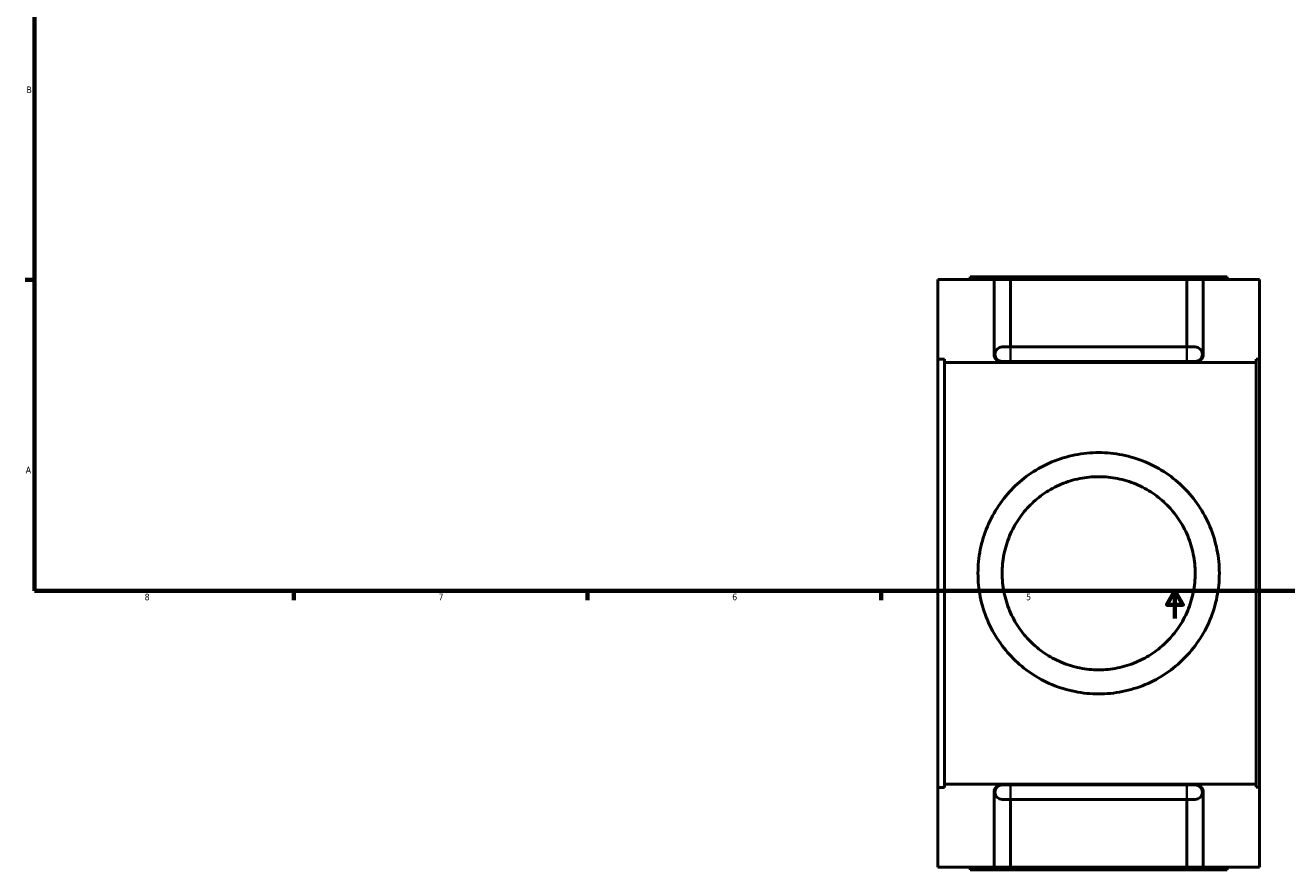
# Model space of a CAD drawing. Header units: inches. Extents: x -2.6 to 41.2, y -3 to 40.9.
# Tile 1 of 6: x 0.4 to 18.6, y -3 to 9.2. Entities that reach past the tile are written whole.
import ezdxf

# ---------------------------------------------------------------- set-up
doc = ezdxf.new("R2010")
doc.units = ezdxf.units.IN
doc.header["$MEASUREMENT"] = 0
for name, color, linetype, lineweight in [('Border (ANSI)', 7, 'Continuous', 70), ('Visible (ANSI)', 7, 'Continuous', 50), ('Visible Narrow (ANSI)', 7, 'Continuous', 35)]:
    doc.layers.add(name, color=color, linetype=linetype, lineweight=lineweight)
doc.styles.add('Note Text (ANSI)', font='tahoma.ttf')

# ---------------------------------------------------------------- blocks, each defined once
blk = doc.blocks.new('Borders Default Border')
at = {"layer": 'Border (ANSI)'}
for p, q in [((0.5, 5.5), (0.366, 5.5)), ((4.25, 1), (4.25, 0.866)), ((8.5, 1), (8.5, 0.866)), ((12.75, 1), (12.75, 0.866))]:
    blk.add_line(p, q, dxfattribs=at)
at = {"layer": 'Border (ANSI)', "flags": 128}
for points in [[(0.5, 1), (0.5, 21), (33.5, 21), (33.5, 1), (0.5, 1)], [(17, 0.6), (17, 1), (16.885, 0.8), (17.115, 0.8), (17, 1)]]:
    blk.add_lwpolyline(points, dxfattribs=at)
at = {"layer": 'Border (ANSI)', "color": 5, "true_color": 0x0000ff, "char_height": 0.0945, "attachment_point": 7, "style": 'Note Text (ANSI)'}
for s, insert in [('B', (0.384, 8.203)), ('A', (0.373, 2.703)), ('8', (2.094, 0.863)), ('7', (6.346, 0.866)), ('6', (10.595, 0.864)), ('5', (14.847, 0.864))]:
    blk.add_mtext(s, dxfattribs=dict(at, insert=insert))

msp = doc.modelspace()

# ---------------------------------------------------------------- linework, layer by layer
at = {"layer": 'Visible (ANSI)'}
for p, q in [((13.572, 4.355), (13.572, 5.506)), ((14.384, 5.506), (13.572, 5.506)), ((17.757, 5.545), (14.037, 5.545)), ((14.037, 5.506), (14.037, 5.545)), ((14.384, 4.424), (14.384, 5.506)), ((14.62, 5.506), (14.384, 5.506)), ((17.174, 5.506), (14.62, 5.506)), ((14.62, 5.506), (14.62, 4.53)), ((17.174, 4.53), (17.174, 5.506)), ((17.41, 5.506), (17.174, 5.506)), ((18.222, 5.506), (17.41, 5.506)), ((17.41, 5.506), (17.41, 4.424)), ((17.757, 5.545), (17.757, 5.506)), ((18.222, 5.506), (18.222, 4.353)), ((14.62, 4.53), (14.502, 4.53)), ((17.174, 4.53), (14.62, 4.53)), ((17.292, 4.53), (17.174, 4.53)), ((13.572, -1.843), (13.572, 4.355)), ((13.572, 4.355), (13.665, 4.355)), ((13.665, -1.843), (13.665, 4.355)), ((14.502, 4.306), (13.665, 4.306)), ((14.502, 4.318), (14.62, 4.318)), ((17.292, 4.306), (14.502, 4.306)), ((17.174, 4.318), (14.62, 4.318)), ((17.174, 4.318), (17.292, 4.318)), ((18.175, 4.306), (17.292, 4.306)), ((18.175, 4.353), (18.222, 4.353)), ((18.175, 4.353), (18.175, -1.841)), ((18.222, 4.353), (18.222, -1.841)), ((14.502, -1.794), (13.665, -1.794)), ((17.292, -1.794), (14.502, -1.794)), ((14.62, -1.806), (14.502, -1.806)), ((14.62, -1.806), (17.174, -1.806)), ((17.292, -1.806), (17.174, -1.806)), ((18.175, -1.794), (17.292, -1.794)), ((13.665, -1.843), (13.572, -1.843)), ((13.572, -2.994), (13.572, -1.843)), ((14.384, -2.994), (14.384, -1.912)), ((17.41, -1.912), (17.41, -2.994)), ((18.222, -1.841), (18.175, -1.841)), ((18.222, -1.841), (18.222, -2.994)), ((14.502, -2.018), (14.62, -2.018)), ((14.62, -2.018), (14.62, -2.994)), ((14.62, -2.018), (17.174, -2.018)), ((17.174, -2.994), (17.174, -2.018)), ((17.174, -2.018), (17.292, -2.018)), ((14.384, -2.994), (13.572, -2.994)), ((14.037, -2.994), (14.037, -3.033)), ((17.757, -3.033), (14.037, -3.033)), ((14.62, -2.994), (14.384, -2.994)), ((17.174, -2.994), (14.62, -2.994)), ((17.41, -2.994), (17.174, -2.994)), ((18.222, -2.994), (17.41, -2.994)), ((17.757, -3.033), (17.757, -2.994))]:
    msp.add_line(p, q, dxfattribs=at)
for centre, radius, start, end in [((14.502, 4.424), 0.118, 180, 270), ((14.502, 4.424), 0.106, 90, 270), ((17.292, 4.424), 0.106, 270, 90), ((17.292, 4.424), 0.118, 270, 0), ((14.502, 4.424), 0.118, 270, 295.8419), ((17.292, 4.424), 0.118, 244.1581, 270), ((14.502, -1.912), 0.118, 90, 180), ((14.502, -1.912), 0.106, 90, 270), ((14.502, -1.912), 0.118, 64.1581, 90), ((17.292, -1.912), 0.118, 90, 115.8419), ((17.292, -1.912), 0.118, 0, 90), ((17.292, -1.912), 0.106, 270, 90)]:
    msp.add_arc(centre, radius, start, end, dxfattribs=at)
for points, knots in [([(15.897, 3.002), (16.01, 3.002), (16.125, 2.991), (16.353, 2.945), (16.465, 2.911), (16.679, 2.821), (16.781, 2.766), (16.969, 2.639), (17.055, 2.567), (17.207, 2.415), (17.279, 2.329), (17.406, 2.141), (17.462, 2.038), (17.552, 1.824), (17.586, 1.711), (17.632, 1.484), (17.643, 1.368), (17.643, 1.144), (17.632, 1.028), (17.586, 0.8), (17.552, 0.688), (17.462, 0.473), (17.406, 0.371), (17.279, 0.183), (17.207, 0.097), (17.055, -0.055), (16.969, -0.127), (16.781, -0.254), (16.679, -0.309), (16.465, -0.399), (16.353, -0.433), (16.125, -0.479), (16.01, -0.49), (15.784, -0.49), (15.669, -0.479), (15.441, -0.433), (15.328, -0.399), (15.115, -0.309), (15.013, -0.254), (14.825, -0.127), (14.738, -0.055), (14.586, 0.097), (14.515, 0.183), (14.387, 0.371), (14.332, 0.473), (14.242, 0.688), (14.207, 0.8), (14.162, 1.028), (14.151, 1.144), (14.151, 1.368), (14.162, 1.484), (14.207, 1.711), (14.242, 1.824), (14.332, 2.038), (14.387, 2.141), (14.515, 2.329), (14.586, 2.415), (14.738, 2.567), (14.825, 2.639), (15.013, 2.766), (15.115, 2.821), (15.328, 2.911), (15.441, 2.945), (15.669, 2.991), (15.784, 3.002), (15.897, 3.002)], [0, 0, 0, 0, 0.859812, 0.859812, 1.719624, 1.719624, 2.579437, 2.579437, 3.439249, 3.439249, 4.295024, 4.295024, 5.1508, 5.1508, 6.006575, 6.006575, 6.86235, 6.86235, 7.718126, 7.718126, 8.573901, 8.573901, 9.429677, 9.429677, 10.285452, 10.285452, 11.145264, 11.145264, 12.005077, 12.005077, 12.864889, 12.864889, 13.724701, 13.724701, 14.584513, 14.584513, 15.444325, 15.444325, 16.304137, 16.304137, 17.16395, 17.16395, 18.019725, 18.019725, 18.8755, 18.8755, 19.731276, 19.731276, 20.587051, 20.587051, 21.442827, 21.442827, 22.298602, 22.298602, 23.154378, 23.154378, 24.010153, 24.010153, 24.869965, 24.869965, 25.729777, 25.729777, 26.58959, 26.58959, 27.449402, 27.449402, 27.449402, 27.449402]), ([(15.897, 2.653), (15.987, 2.653), (16.08, 2.644), (16.262, 2.607), (16.352, 2.58), (16.523, 2.508), (16.605, 2.464), (16.755, 2.362), (16.824, 2.305), (16.945, 2.183), (17.002, 2.114), (17.104, 1.964), (17.149, 1.883), (17.221, 1.711), (17.248, 1.621), (17.285, 1.438), (17.294, 1.346), (17.294, 1.166), (17.285, 1.073), (17.248, 0.891), (17.221, 0.801), (17.149, 0.629), (17.104, 0.548), (17.002, 0.397), (16.945, 0.329), (16.824, 0.207), (16.755, 0.15), (16.605, 0.048), (16.523, 0.004), (16.352, -0.068), (16.262, -0.095), (16.08, -0.132), (15.987, -0.141), (15.806, -0.141), (15.714, -0.132), (15.531, -0.095), (15.442, -0.068), (15.271, 0.004), (15.189, 0.048), (15.039, 0.15), (14.97, 0.207), (14.849, 0.329), (14.791, 0.397), (14.689, 0.548), (14.645, 0.629), (14.573, 0.801), (14.545, 0.891), (14.509, 1.073), (14.5, 1.166), (14.5, 1.346), (14.509, 1.438), (14.545, 1.621), (14.573, 1.711), (14.645, 1.883), (14.689, 1.964), (14.791, 2.114), (14.849, 2.183), (14.97, 2.305), (15.039, 2.362), (15.189, 2.464), (15.271, 2.508), (15.442, 2.58), (15.531, 2.607), (15.714, 2.644), (15.806, 2.653), (15.897, 2.653)], [0, 0, 0, 0, 0.690068, 0.690068, 1.380137, 1.380137, 2.070205, 2.070205, 2.760274, 2.760274, 3.446408, 3.446408, 4.132542, 4.132542, 4.818676, 4.818676, 5.50481, 5.50481, 6.190943, 6.190943, 6.877077, 6.877077, 7.563211, 7.563211, 8.249345, 8.249345, 8.939414, 8.939414, 9.629482, 9.629482, 10.319551, 10.319551, 11.009619, 11.009619, 11.699687, 11.699687, 12.389756, 12.389756, 13.079824, 13.079824, 13.769893, 13.769893, 14.456027, 14.456027, 15.142161, 15.142161, 15.828295, 15.828295, 16.514429, 16.514429, 17.200562, 17.200562, 17.886696, 17.886696, 18.57283, 18.57283, 19.258964, 19.258964, 19.949033, 19.949033, 20.639101, 20.639101, 21.32917, 21.32917, 22.019238, 22.019238, 22.019238, 22.019238])]:
    msp.add_open_spline(points, degree=3, knots=knots, dxfattribs=at)
at = {"layer": 'Visible Narrow (ANSI)'}
for p, q in [((14.62, 4.529), (14.62, 4.319)), ((17.174, 4.529), (17.174, 4.319)), ((14.62, -2.017), (14.62, -1.807)), ((17.174, -2.017), (17.174, -1.807))]:
    msp.add_line(p, q, dxfattribs=at)

# ---------------------------------------------------------------- block references
msp.add_blockref('Borders Default Border', (0, 0))

doc.saveas('drawing.dxf')
